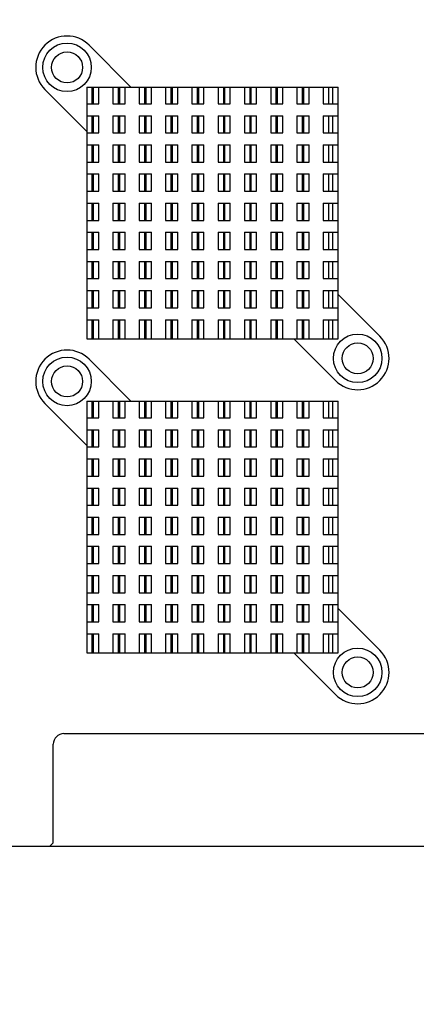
# Model space of a CAD drawing. Header units: inches. Extents: x 0.2 to 16.8, y 0.1 to 10.8.
# Tile 13 of 15: x 11 to 12.8, y 3.9 to 8.3. Entities that reach past the tile are written whole.
import ezdxf

# ---------------------------------------------------------------- set-up
doc = ezdxf.new("R2010")
doc.units = ezdxf.units.IN
doc.header["$LTSCALE"] = 0.935
doc.header["$MEASUREMENT"] = 0
doc.layers.get('0').update_dxf_attribs({"linetype": 'CONTINUOUS'})
doc.layers.add('DIMENSIONS', color=7, linetype='CONTINUOUS')
doc.styles.get("Standard").update_dxf_attribs({"font": 'txt', "width": 0.8})
doc.dimstyles.new('DIMSTYLE_1', dxfattribs={"dimtxt": 0.125, "dimasz": 0.18, "dimexe": 0.18, "dimexo": 0.0625, "dimgap": 0.09, "dimtad": 0, "dimtih": 1, "dimtoh": 1, "dimdec": 3, "dimzin": 4, "dimdsep": 46, "dimtxsty": 'STANDARD', "dimblk": '_FILLED', "dimblk1": '_FILLED', "dimblk2": '_FILLED', "dimcen": 0.09, "dimadec": 0, "dimazin": 0, "dimtp": 0.01, "dimtm": 0.01, "dimtfac": 1, "dimtdec": 3, "dimtofl": 0, "dimtmove": 0, "dimatfit": 3, "dimldrblk": '_FILLED', "dimfxl": 1, "dimtolj": 1, "dimtzin": 4, "dimarcsym": 0})

# ---------------------------------------------------------------- blocks, each defined once
blk = doc.blocks.new('_FILLED')
at = {"color": 0, "linetype": 'BYBLOCK'}
blk.add_solid([(0, 0), (-1, 0.174), (-1, -0.174)], dxfattribs=at)
blk = doc.blocks.new('*D3')
at = {"layer": 'DIMENSIONS', "color": 2, "linetype": 'CONTINUOUS'}
for p, q in [((7.9801, 6.3892), (7.9801, 2.3655)), ((14.9351, 4.9489), (14.9351, 2.3655)), ((7.9801, 2.4905), (10.6539, 2.4905)), ((14.9351, 2.4905), (12.2039, 2.4905))]:
    blk.add_line(p, q, dxfattribs=at)
at = {"layer": 'DIMENSIONS', "color": 2, "linetype": 'CONTINUOUS', "xscale": 0.18, "yscale": 0.18, "zscale": 0.18, "rotation": 180}
blk.add_blockref('_FILLED', (7.9801, 2.4905), dxfattribs=at)
at = {"layer": 'DIMENSIONS', "color": 2, "linetype": 'CONTINUOUS', "xscale": 0.18, "yscale": 0.18, "zscale": 0.18}
blk.add_blockref('_FILLED', (14.9351, 2.4905), dxfattribs=at)
at = {"layer": 'DIMENSIONS', "color": 2, "linetype": 'CONTINUOUS', "width": 0.8}
for s, p in [('6.955', (10.7164, 2.428)), ('[', (11.3414, 2.428)), ('176.66', (11.4414, 2.428)), (']', (12.0414, 2.428))]:
    blk.add_text(s, height=0.125, dxfattribs=at).set_placement(p)
blk = doc.blocks.new('*D5')
at = {"layer": 'DIMENSIONS', "color": 2, "linetype": 'CONTINUOUS'}
for p, q in [((14.8251, 9.0038), (16.0728, 9.0038)), ((15.9478, 9.0038), (15.9478, 6.9734)), ((15.9478, 4.6278), (15.9478, 6.7234)), ((10.8124, 4.6278), (16.0728, 4.6278))]:
    blk.add_line(p, q, dxfattribs=at)
at = {"layer": 'DIMENSIONS', "color": 2, "linetype": 'CONTINUOUS', "xscale": 0.18, "yscale": 0.18, "zscale": 0.18}
for p, rotation in [((15.9478, 9.0038), 90), ((15.9478, 4.6278), 270)]:
    blk.add_blockref('_FILLED', p, dxfattribs=dict(at, rotation=rotation))
at = {"layer": 'DIMENSIONS', "color": 2, "linetype": 'CONTINUOUS', "width": 0.8}
for s, p in [('4.376', (15.2353, 6.7859)), ('[', (15.8603, 6.7859)), ('111.15', (15.9603, 6.7859)), (']', (16.5603, 6.7859))]:
    blk.add_text(s, height=0.125, dxfattribs=at).set_placement(p)

msp = doc.modelspace()

# ---------------------------------------------------------------- linework, layer by layer
at = {"color": 7, "linetype": 'CONTINUOUS'}
for p, q in [((11.3272, 8.1989), (11.5136, 8.0124)), ((11.316, 7.8148), (11.1295, 8.0012)), ((11.316, 8.0124), (11.316, 6.8904)), ((11.316, 8.0124), (12.438, 8.0124)), ((11.3396, 8.0124), (11.3396, 7.9376)), ((11.3467, 7.9376), (11.3467, 8.0124)), ((11.3703, 7.9376), (11.3703, 8.0124)), ((11.4333, 8.0124), (11.4333, 7.9376)), ((11.4569, 8.0124), (11.4569, 7.9376)), ((11.464, 7.9376), (11.464, 8.0124)), ((11.4876, 7.9376), (11.4876, 8.0124)), ((11.5506, 8.0124), (11.5506, 7.9376)), ((11.5742, 8.0124), (11.5742, 7.9376)), ((11.5813, 7.9376), (11.5813, 8.0124)), ((11.6049, 7.9376), (11.6049, 8.0124)), ((11.6679, 8.0124), (11.6679, 7.9376)), ((11.6916, 8.0124), (11.6916, 7.9376)), ((11.6986, 7.9376), (11.6986, 8.0124)), ((11.7223, 7.9376), (11.7223, 8.0124)), ((11.7853, 8.0124), (11.7853, 7.9376)), ((11.8089, 8.0124), (11.8089, 7.9376)), ((11.816, 7.9376), (11.816, 8.0124)), ((11.8396, 7.9376), (11.8396, 8.0124)), ((11.9026, 8.0124), (11.9026, 7.9376)), ((11.9262, 8.0124), (11.9262, 7.9376)), ((11.9333, 7.9376), (11.9333, 8.0124)), ((11.9569, 7.9376), (11.9569, 8.0124)), ((12.0199, 8.0124), (12.0199, 7.9376)), ((12.0435, 8.0124), (12.0435, 7.9376)), ((12.0506, 7.9376), (12.0506, 8.0124)), ((12.0742, 7.9376), (12.0742, 8.0124)), ((12.1372, 8.0124), (12.1372, 7.9376)), ((12.1608, 8.0124), (12.1608, 7.9376)), ((12.1679, 7.9376), (12.1679, 8.0124)), ((12.1916, 7.9376), (12.1916, 8.0124)), ((12.2545, 8.0124), (12.2545, 7.9376)), ((12.2782, 8.0124), (12.2782, 7.9376)), ((12.2853, 7.9376), (12.2853, 8.0124)), ((12.3089, 7.9376), (12.3089, 8.0124)), ((12.3719, 8.0124), (12.3719, 7.9376)), ((12.3955, 8.0124), (12.3955, 7.9376)), ((12.4144, 7.9376), (12.4144, 8.0124)), ((12.438, 6.8904), (12.438, 8.0124)), ((11.316, 7.9376), (11.3703, 7.9376)), ((11.4333, 7.9376), (11.4876, 7.9376)), ((11.5506, 7.9376), (11.6049, 7.9376)), ((11.6679, 7.9376), (11.7223, 7.9376)), ((11.7853, 7.9376), (11.8396, 7.9376)), ((11.9026, 7.9376), (11.9569, 7.9376)), ((12.0199, 7.9376), (12.0742, 7.9376)), ((12.1372, 7.9376), (12.1916, 7.9376)), ((12.2545, 7.9376), (12.3089, 7.9376)), ((12.3719, 7.9376), (12.438, 7.9376)), ((11.316, 7.8845), (11.3703, 7.8845)), ((11.3396, 7.8845), (11.3396, 7.8077)), ((11.3467, 7.8077), (11.3467, 7.8845)), ((11.3703, 7.8077), (11.3703, 7.8845)), ((11.4333, 7.8845), (11.4333, 7.8077)), ((11.4333, 7.8845), (11.4876, 7.8845)), ((11.4569, 7.8845), (11.4569, 7.8077)), ((11.464, 7.8077), (11.464, 7.8845)), ((11.4876, 7.8077), (11.4876, 7.8845)), ((11.5506, 7.8845), (11.5506, 7.8077)), ((11.5506, 7.8845), (11.6049, 7.8845)), ((11.5742, 7.8845), (11.5742, 7.8077)), ((11.5813, 7.8077), (11.5813, 7.8845)), ((11.6049, 7.8077), (11.6049, 7.8845)), ((11.6679, 7.8845), (11.6679, 7.8077)), ((11.6679, 7.8845), (11.7223, 7.8845)), ((11.6916, 7.8845), (11.6916, 7.8077)), ((11.6986, 7.8077), (11.6986, 7.8845)), ((11.7223, 7.8077), (11.7223, 7.8845)), ((11.7853, 7.8845), (11.7853, 7.8077)), ((11.7853, 7.8845), (11.8396, 7.8845)), ((11.8089, 7.8845), (11.8089, 7.8077)), ((11.816, 7.8077), (11.816, 7.8845)), ((11.8396, 7.8077), (11.8396, 7.8845)), ((11.9026, 7.8845), (11.9026, 7.8077)), ((11.9026, 7.8845), (11.9569, 7.8845)), ((11.9262, 7.8845), (11.9262, 7.8077)), ((11.9333, 7.8077), (11.9333, 7.8845)), ((11.9569, 7.8077), (11.9569, 7.8845)), ((12.0199, 7.8845), (12.0199, 7.8077)), ((12.0199, 7.8845), (12.0742, 7.8845)), ((12.0435, 7.8845), (12.0435, 7.8077)), ((12.0506, 7.8077), (12.0506, 7.8845)), ((12.0742, 7.8077), (12.0742, 7.8845)), ((12.1372, 7.8845), (12.1372, 7.8077)), ((12.1372, 7.8845), (12.1916, 7.8845)), ((12.1608, 7.8845), (12.1608, 7.8077)), ((12.1679, 7.8077), (12.1679, 7.8845)), ((12.1916, 7.8077), (12.1916, 7.8845)), ((12.2545, 7.8845), (12.2545, 7.8077)), ((12.2545, 7.8845), (12.3089, 7.8845)), ((12.2782, 7.8845), (12.2782, 7.8077)), ((12.2853, 7.8077), (12.2853, 7.8845)), ((12.3089, 7.8077), (12.3089, 7.8845)), ((12.3719, 7.8845), (12.3719, 7.8077)), ((12.3719, 7.8845), (12.438, 7.8845)), ((12.3955, 7.8845), (12.3955, 7.8077)), ((12.4144, 7.8077), (12.4144, 7.8845)), ((11.316, 7.8077), (11.3703, 7.8077)), ((11.4333, 7.8077), (11.4876, 7.8077)), ((11.5506, 7.8077), (11.6049, 7.8077)), ((11.6679, 7.8077), (11.7223, 7.8077)), ((11.7853, 7.8077), (11.8396, 7.8077)), ((11.9026, 7.8077), (11.9569, 7.8077)), ((12.0199, 7.8077), (12.0742, 7.8077)), ((12.1372, 7.8077), (12.1916, 7.8077)), ((12.2545, 7.8077), (12.3089, 7.8077)), ((12.3719, 7.8077), (12.438, 7.8077)), ((11.316, 7.7546), (11.3703, 7.7546)), ((11.3396, 7.7546), (11.3396, 7.6778)), ((11.3467, 7.6778), (11.3467, 7.7546)), ((11.3703, 7.6778), (11.3703, 7.7546)), ((11.4333, 7.7546), (11.4333, 7.6778)), ((11.4333, 7.7546), (11.4876, 7.7546)), ((11.4569, 7.7546), (11.4569, 7.6778)), ((11.464, 7.6778), (11.464, 7.7546)), ((11.4876, 7.6778), (11.4876, 7.7546)), ((11.5506, 7.7546), (11.5506, 7.6778)), ((11.5506, 7.7546), (11.6049, 7.7546)), ((11.5742, 7.7546), (11.5742, 7.6778)), ((11.5813, 7.6778), (11.5813, 7.7546)), ((11.6049, 7.6778), (11.6049, 7.7546)), ((11.6679, 7.7546), (11.6679, 7.6778)), ((11.6679, 7.7546), (11.7223, 7.7546)), ((11.6916, 7.7546), (11.6916, 7.6778)), ((11.6986, 7.6778), (11.6986, 7.7546)), ((11.7223, 7.6778), (11.7223, 7.7546)), ((11.7853, 7.7546), (11.7853, 7.6778)), ((11.7853, 7.7546), (11.8396, 7.7546)), ((11.8089, 7.7546), (11.8089, 7.6778)), ((11.816, 7.6778), (11.816, 7.7546)), ((11.8396, 7.6778), (11.8396, 7.7546)), ((11.9026, 7.7546), (11.9026, 7.6778)), ((11.9026, 7.7546), (11.9569, 7.7546)), ((11.9262, 7.7546), (11.9262, 7.6778)), ((11.9333, 7.6778), (11.9333, 7.7546)), ((11.9569, 7.6778), (11.9569, 7.7546)), ((12.0199, 7.7546), (12.0199, 7.6778)), ((12.0199, 7.7546), (12.0742, 7.7546)), ((12.0435, 7.7546), (12.0435, 7.6778)), ((12.0506, 7.6778), (12.0506, 7.7546)), ((12.0742, 7.6778), (12.0742, 7.7546)), ((12.1372, 7.7546), (12.1372, 7.6778)), ((12.1372, 7.7546), (12.1916, 7.7546)), ((12.1608, 7.7546), (12.1608, 7.6778)), ((12.1679, 7.6778), (12.1679, 7.7546)), ((12.1916, 7.6778), (12.1916, 7.7546)), ((12.2545, 7.7546), (12.2545, 7.6778)), ((12.2545, 7.7546), (12.3089, 7.7546)), ((12.2782, 7.7546), (12.2782, 7.6778)), ((12.2853, 7.6778), (12.2853, 7.7546)), ((12.3089, 7.6778), (12.3089, 7.7546)), ((12.3719, 7.7546), (12.3719, 7.6778)), ((12.3719, 7.7546), (12.438, 7.7546)), ((12.3955, 7.7546), (12.3955, 7.6778)), ((12.4144, 7.6778), (12.4144, 7.7546)), ((11.316, 7.6778), (11.3703, 7.6778)), ((11.4333, 7.6778), (11.4876, 7.6778)), ((11.5506, 7.6778), (11.6049, 7.6778)), ((11.6679, 7.6778), (11.7223, 7.6778)), ((11.7853, 7.6778), (11.8396, 7.6778)), ((11.9026, 7.6778), (11.9569, 7.6778)), ((12.0199, 7.6778), (12.0742, 7.6778)), ((12.1372, 7.6778), (12.1916, 7.6778)), ((12.2545, 7.6778), (12.3089, 7.6778)), ((12.3719, 7.6778), (12.438, 7.6778)), ((11.316, 7.6247), (11.3703, 7.6247)), ((11.3396, 7.6247), (11.3396, 7.5479)), ((11.3467, 7.5479), (11.3467, 7.6247)), ((11.3703, 7.5479), (11.3703, 7.6247)), ((11.4333, 7.6247), (11.4333, 7.5479)), ((11.4333, 7.6247), (11.4876, 7.6247)), ((11.4569, 7.6247), (11.4569, 7.5479)), ((11.464, 7.5479), (11.464, 7.6247)), ((11.4876, 7.5479), (11.4876, 7.6247)), ((11.5506, 7.6247), (11.5506, 7.5479)), ((11.5506, 7.6247), (11.6049, 7.6247)), ((11.5742, 7.6247), (11.5742, 7.5479)), ((11.5813, 7.5479), (11.5813, 7.6247)), ((11.6049, 7.5479), (11.6049, 7.6247)), ((11.6679, 7.6247), (11.6679, 7.5479)), ((11.6679, 7.6247), (11.7223, 7.6247)), ((11.6916, 7.6247), (11.6916, 7.5479)), ((11.6986, 7.5479), (11.6986, 7.6247)), ((11.7223, 7.5479), (11.7223, 7.6247)), ((11.7853, 7.6247), (11.7853, 7.5479)), ((11.7853, 7.6247), (11.8396, 7.6247)), ((11.8089, 7.6247), (11.8089, 7.5479)), ((11.816, 7.5479), (11.816, 7.6247)), ((11.8396, 7.5479), (11.8396, 7.6247)), ((11.9026, 7.6247), (11.9026, 7.5479)), ((11.9026, 7.6247), (11.9569, 7.6247)), ((11.9262, 7.6247), (11.9262, 7.5479)), ((11.9333, 7.5479), (11.9333, 7.6247)), ((11.9569, 7.5479), (11.9569, 7.6247)), ((12.0199, 7.6247), (12.0199, 7.5479)), ((12.0199, 7.6247), (12.0742, 7.6247)), ((12.0435, 7.6247), (12.0435, 7.5479)), ((12.0506, 7.5479), (12.0506, 7.6247)), ((12.0742, 7.5479), (12.0742, 7.6247)), ((12.1372, 7.6247), (12.1372, 7.5479)), ((12.1372, 7.6247), (12.1916, 7.6247)), ((12.1608, 7.6247), (12.1608, 7.5479)), ((12.1679, 7.5479), (12.1679, 7.6247)), ((12.1916, 7.5479), (12.1916, 7.6247)), ((12.2545, 7.6247), (12.2545, 7.5479)), ((12.2545, 7.6247), (12.3089, 7.6247)), ((12.2782, 7.6247), (12.2782, 7.5479)), ((12.2853, 7.5479), (12.2853, 7.6247)), ((12.3089, 7.5479), (12.3089, 7.6247)), ((12.3719, 7.6247), (12.3719, 7.5479)), ((12.3719, 7.6247), (12.438, 7.6247)), ((12.3955, 7.6247), (12.3955, 7.5479)), ((12.4144, 7.5479), (12.4144, 7.6247)), ((11.316, 7.5479), (11.3703, 7.5479)), ((11.4333, 7.5479), (11.4876, 7.5479)), ((11.5506, 7.5479), (11.6049, 7.5479)), ((11.6679, 7.5479), (11.7223, 7.5479)), ((11.7853, 7.5479), (11.8396, 7.5479)), ((11.9026, 7.5479), (11.9569, 7.5479)), ((12.0199, 7.5479), (12.0742, 7.5479)), ((12.1372, 7.5479), (12.1916, 7.5479)), ((12.2545, 7.5479), (12.3089, 7.5479)), ((12.3719, 7.5479), (12.438, 7.5479)), ((11.316, 7.4947), (11.3703, 7.4947)), ((11.3396, 7.4947), (11.3396, 7.418)), ((11.3467, 7.418), (11.3467, 7.4947)), ((11.3703, 7.418), (11.3703, 7.4947)), ((11.4333, 7.4947), (11.4333, 7.418)), ((11.4333, 7.4947), (11.4876, 7.4947)), ((11.4569, 7.4947), (11.4569, 7.418)), ((11.464, 7.418), (11.464, 7.4947)), ((11.4876, 7.418), (11.4876, 7.4947)), ((11.5506, 7.4947), (11.5506, 7.418)), ((11.5506, 7.4947), (11.6049, 7.4947)), ((11.5742, 7.4947), (11.5742, 7.418)), ((11.5813, 7.418), (11.5813, 7.4947)), ((11.6049, 7.418), (11.6049, 7.4947)), ((11.6679, 7.4947), (11.6679, 7.418)), ((11.6679, 7.4947), (11.7223, 7.4947)), ((11.6916, 7.4947), (11.6916, 7.418)), ((11.6986, 7.418), (11.6986, 7.4947)), ((11.7223, 7.418), (11.7223, 7.4947)), ((11.7853, 7.4947), (11.7853, 7.418)), ((11.7853, 7.4947), (11.8396, 7.4947)), ((11.8089, 7.4947), (11.8089, 7.418)), ((11.816, 7.418), (11.816, 7.4947)), ((11.8396, 7.418), (11.8396, 7.4947)), ((11.9026, 7.4947), (11.9026, 7.418)), ((11.9026, 7.4947), (11.9569, 7.4947)), ((11.9262, 7.4947), (11.9262, 7.418)), ((11.9333, 7.418), (11.9333, 7.4947)), ((11.9569, 7.418), (11.9569, 7.4947)), ((12.0199, 7.4947), (12.0199, 7.418)), ((12.0199, 7.4947), (12.0742, 7.4947)), ((12.0435, 7.4947), (12.0435, 7.418)), ((12.0506, 7.418), (12.0506, 7.4947)), ((12.0742, 7.418), (12.0742, 7.4947)), ((12.1372, 7.4947), (12.1372, 7.418)), ((12.1372, 7.4947), (12.1916, 7.4947)), ((12.1608, 7.4947), (12.1608, 7.418)), ((12.1679, 7.418), (12.1679, 7.4947)), ((12.1916, 7.418), (12.1916, 7.4947)), ((12.2545, 7.4947), (12.2545, 7.418)), ((12.2545, 7.4947), (12.3089, 7.4947)), ((12.2782, 7.4947), (12.2782, 7.418)), ((12.2853, 7.418), (12.2853, 7.4947)), ((12.3089, 7.418), (12.3089, 7.4947)), ((12.3719, 7.4947), (12.3719, 7.418)), ((12.3719, 7.4947), (12.438, 7.4947)), ((12.3955, 7.4947), (12.3955, 7.418)), ((12.4144, 7.418), (12.4144, 7.4947)), ((11.316, 7.418), (11.3703, 7.418)), ((11.4333, 7.418), (11.4876, 7.418)), ((11.5506, 7.418), (11.6049, 7.418)), ((11.6679, 7.418), (11.7223, 7.418)), ((11.7853, 7.418), (11.8396, 7.418)), ((11.9026, 7.418), (11.9569, 7.418)), ((12.0199, 7.418), (12.0742, 7.418)), ((12.1372, 7.418), (12.1916, 7.418)), ((12.2545, 7.418), (12.3089, 7.418)), ((12.3719, 7.418), (12.438, 7.418)), ((11.316, 7.3648), (11.3703, 7.3648)), ((11.3396, 7.3648), (11.3396, 7.288)), ((11.3467, 7.288), (11.3467, 7.3648)), ((11.3703, 7.288), (11.3703, 7.3648)), ((11.4333, 7.3648), (11.4333, 7.288)), ((11.4333, 7.3648), (11.4876, 7.3648)), ((11.4569, 7.3648), (11.4569, 7.288)), ((11.464, 7.288), (11.464, 7.3648)), ((11.4876, 7.288), (11.4876, 7.3648)), ((11.5506, 7.3648), (11.5506, 7.288)), ((11.5506, 7.3648), (11.6049, 7.3648)), ((11.5742, 7.3648), (11.5742, 7.288)), ((11.5813, 7.288), (11.5813, 7.3648)), ((11.6049, 7.288), (11.6049, 7.3648)), ((11.6679, 7.3648), (11.6679, 7.288)), ((11.6679, 7.3648), (11.7223, 7.3648)), ((11.6916, 7.3648), (11.6916, 7.288)), ((11.6986, 7.288), (11.6986, 7.3648)), ((11.7223, 7.288), (11.7223, 7.3648)), ((11.7853, 7.3648), (11.7853, 7.288)), ((11.7853, 7.3648), (11.8396, 7.3648)), ((11.8089, 7.3648), (11.8089, 7.288)), ((11.816, 7.288), (11.816, 7.3648)), ((11.8396, 7.288), (11.8396, 7.3648)), ((11.9026, 7.3648), (11.9026, 7.288)), ((11.9026, 7.3648), (11.9569, 7.3648)), ((11.9262, 7.3648), (11.9262, 7.288)), ((11.9333, 7.288), (11.9333, 7.3648)), ((11.9569, 7.288), (11.9569, 7.3648)), ((12.0199, 7.3648), (12.0199, 7.288)), ((12.0199, 7.3648), (12.0742, 7.3648)), ((12.0435, 7.3648), (12.0435, 7.288)), ((12.0506, 7.288), (12.0506, 7.3648)), ((12.0742, 7.288), (12.0742, 7.3648)), ((12.1372, 7.3648), (12.1372, 7.288)), ((12.1372, 7.3648), (12.1916, 7.3648)), ((12.1608, 7.3648), (12.1608, 7.288)), ((12.1679, 7.288), (12.1679, 7.3648)), ((12.1916, 7.288), (12.1916, 7.3648)), ((12.2545, 7.3648), (12.3089, 7.3648)), ((12.2545, 7.3648), (12.2545, 7.288)), ((12.2782, 7.3648), (12.2782, 7.288)), ((12.2853, 7.288), (12.2853, 7.3648)), ((12.3089, 7.288), (12.3089, 7.3648)), ((12.3719, 7.3648), (12.438, 7.3648)), ((12.3719, 7.3648), (12.3719, 7.288)), ((12.3955, 7.3648), (12.3955, 7.288)), ((12.4144, 7.288), (12.4144, 7.3648)), ((11.316, 7.288), (11.3703, 7.288)), ((11.4333, 7.288), (11.4876, 7.288)), ((11.5506, 7.288), (11.6049, 7.288)), ((11.6679, 7.288), (11.7223, 7.288)), ((11.7853, 7.288), (11.8396, 7.288)), ((11.9026, 7.288), (11.9569, 7.288)), ((12.0199, 7.288), (12.0742, 7.288)), ((12.1372, 7.288), (12.1916, 7.288)), ((12.2545, 7.288), (12.3089, 7.288)), ((12.3719, 7.288), (12.438, 7.288)), ((11.316, 7.2349), (11.3703, 7.2349)), ((11.3396, 7.2349), (11.3396, 7.1581)), ((11.3467, 7.1581), (11.3467, 7.2349)), ((11.3703, 7.1581), (11.3703, 7.2349)), ((11.4333, 7.2349), (11.4333, 7.1581)), ((11.4333, 7.2349), (11.4876, 7.2349)), ((11.4569, 7.2349), (11.4569, 7.1581)), ((11.464, 7.1581), (11.464, 7.2349)), ((11.4876, 7.1581), (11.4876, 7.2349)), ((11.5506, 7.2349), (11.5506, 7.1581)), ((11.5506, 7.2349), (11.6049, 7.2349)), ((11.5742, 7.2349), (11.5742, 7.1581)), ((11.5813, 7.1581), (11.5813, 7.2349)), ((11.6049, 7.1581), (11.6049, 7.2349)), ((11.6679, 7.2349), (11.6679, 7.1581)), ((11.6679, 7.2349), (11.7223, 7.2349)), ((11.6916, 7.2349), (11.6916, 7.1581)), ((11.6986, 7.1581), (11.6986, 7.2349)), ((11.7223, 7.1581), (11.7223, 7.2349)), ((11.7853, 7.2349), (11.7853, 7.1581)), ((11.7853, 7.2349), (11.8396, 7.2349)), ((11.8089, 7.2349), (11.8089, 7.1581)), ((11.816, 7.1581), (11.816, 7.2349)), ((11.8396, 7.1581), (11.8396, 7.2349)), ((11.9026, 7.2349), (11.9026, 7.1581)), ((11.9026, 7.2349), (11.9569, 7.2349)), ((11.9262, 7.2349), (11.9262, 7.1581)), ((11.9333, 7.1581), (11.9333, 7.2349)), ((11.9569, 7.1581), (11.9569, 7.2349)), ((12.0199, 7.2349), (12.0199, 7.1581)), ((12.0199, 7.2349), (12.0742, 7.2349)), ((12.0435, 7.2349), (12.0435, 7.1581)), ((12.0506, 7.1581), (12.0506, 7.2349)), ((12.0742, 7.1581), (12.0742, 7.2349)), ((12.1372, 7.2349), (12.1372, 7.1581)), ((12.1372, 7.2349), (12.1916, 7.2349)), ((12.1608, 7.2349), (12.1608, 7.1581)), ((12.1679, 7.1581), (12.1679, 7.2349)), ((12.1916, 7.1581), (12.1916, 7.2349)), ((12.2545, 7.2349), (12.3089, 7.2349)), ((12.2545, 7.2349), (12.2545, 7.1581)), ((12.2782, 7.2349), (12.2782, 7.1581)), ((12.2853, 7.1581), (12.2853, 7.2349)), ((12.3089, 7.1581), (12.3089, 7.2349)), ((12.3719, 7.2349), (12.438, 7.2349)), ((12.3719, 7.2349), (12.3719, 7.1581)), ((12.3955, 7.2349), (12.3955, 7.1581)), ((12.4144, 7.1581), (12.4144, 7.2349)), ((11.316, 7.1581), (11.3703, 7.1581)), ((11.4333, 7.1581), (11.4876, 7.1581)), ((11.5506, 7.1581), (11.6049, 7.1581)), ((11.6679, 7.1581), (11.7223, 7.1581)), ((11.7853, 7.1581), (11.8396, 7.1581)), ((11.9026, 7.1581), (11.9569, 7.1581)), ((12.0199, 7.1581), (12.0742, 7.1581)), ((12.1372, 7.1581), (12.1916, 7.1581)), ((12.2545, 7.1581), (12.3089, 7.1581)), ((12.3719, 7.1581), (12.438, 7.1581)), ((11.316, 7.105), (11.3703, 7.105)), ((11.3396, 7.105), (11.3396, 7.0282)), ((11.3467, 7.0282), (11.3467, 7.105)), ((11.3703, 7.0282), (11.3703, 7.105)), ((11.4333, 7.105), (11.4333, 7.0282)), ((11.4333, 7.105), (11.4876, 7.105)), ((11.4569, 7.105), (11.4569, 7.0282)), ((11.464, 7.0282), (11.464, 7.105)), ((11.4876, 7.0282), (11.4876, 7.105)), ((11.5506, 7.105), (11.5506, 7.0282)), ((11.5506, 7.105), (11.6049, 7.105)), ((11.5742, 7.105), (11.5742, 7.0282)), ((11.5813, 7.0282), (11.5813, 7.105)), ((11.6049, 7.0282), (11.6049, 7.105)), ((11.6679, 7.105), (11.6679, 7.0282)), ((11.6679, 7.105), (11.7223, 7.105)), ((11.6916, 7.105), (11.6916, 7.0282)), ((11.6986, 7.0282), (11.6986, 7.105)), ((11.7223, 7.0282), (11.7223, 7.105)), ((11.7853, 7.105), (11.7853, 7.0282)), ((11.7853, 7.105), (11.8396, 7.105)), ((11.8089, 7.105), (11.8089, 7.0282)), ((11.816, 7.0282), (11.816, 7.105)), ((11.8396, 7.0282), (11.8396, 7.105)), ((11.9026, 7.105), (11.9569, 7.105)), ((11.9026, 7.105), (11.9026, 7.0282)), ((11.9262, 7.105), (11.9262, 7.0282)), ((11.9333, 7.0282), (11.9333, 7.105)), ((11.9569, 7.0282), (11.9569, 7.105)), ((12.0199, 7.105), (12.0742, 7.105)), ((12.0199, 7.105), (12.0199, 7.0282)), ((12.0435, 7.105), (12.0435, 7.0282)), ((12.0506, 7.0282), (12.0506, 7.105)), ((12.0742, 7.0282), (12.0742, 7.105)), ((12.1372, 7.105), (12.1916, 7.105)), ((12.1372, 7.105), (12.1372, 7.0282)), ((12.1608, 7.105), (12.1608, 7.0282)), ((12.1679, 7.0282), (12.1679, 7.105)), ((12.1916, 7.0282), (12.1916, 7.105)), ((12.2545, 7.105), (12.3089, 7.105)), ((12.2545, 7.105), (12.2545, 7.0282)), ((12.2782, 7.105), (12.2782, 7.0282)), ((12.2853, 7.0282), (12.2853, 7.105)), ((12.3089, 7.0282), (12.3089, 7.105)), ((12.3719, 7.105), (12.438, 7.105)), ((12.3719, 7.105), (12.3719, 7.0282)), ((12.3955, 7.105), (12.3955, 7.0282)), ((12.4144, 7.0282), (12.4144, 7.105)), ((12.438, 7.0881), (12.6244, 6.9016)), ((11.316, 7.0282), (11.3703, 7.0282)), ((11.4333, 7.0282), (11.4876, 7.0282)), ((11.5506, 7.0282), (11.6049, 7.0282)), ((11.6679, 7.0282), (11.7223, 7.0282)), ((11.7853, 7.0282), (11.8396, 7.0282)), ((11.9026, 7.0282), (11.9569, 7.0282)), ((12.0199, 7.0282), (12.0742, 7.0282)), ((12.1372, 7.0282), (12.1916, 7.0282)), ((12.2545, 7.0282), (12.3089, 7.0282)), ((12.3719, 7.0282), (12.438, 7.0282)), ((11.316, 6.975), (11.3703, 6.975)), ((11.3396, 6.975), (11.3396, 6.8904)), ((11.3467, 6.8904), (11.3467, 6.975)), ((11.3703, 6.8904), (11.3703, 6.975)), ((11.4333, 6.975), (11.4333, 6.8904)), ((11.4333, 6.975), (11.4876, 6.975)), ((11.4569, 6.975), (11.4569, 6.8904)), ((11.464, 6.8904), (11.464, 6.975)), ((11.4876, 6.8904), (11.4876, 6.975)), ((11.5506, 6.975), (11.5506, 6.8904)), ((11.5506, 6.975), (11.6049, 6.975)), ((11.5742, 6.975), (11.5742, 6.8904)), ((11.5813, 6.8904), (11.5813, 6.975)), ((11.6049, 6.8904), (11.6049, 6.975)), ((11.6679, 6.975), (11.6679, 6.8904)), ((11.6679, 6.975), (11.7223, 6.975)), ((11.6916, 6.975), (11.6916, 6.8904)), ((11.6986, 6.8904), (11.6986, 6.975)), ((11.7223, 6.8904), (11.7223, 6.975)), ((11.7853, 6.975), (11.7853, 6.8904)), ((11.7853, 6.975), (11.8396, 6.975)), ((11.8089, 6.975), (11.8089, 6.8904)), ((11.816, 6.8904), (11.816, 6.975)), ((11.8396, 6.8904), (11.8396, 6.975)), ((11.9026, 6.975), (11.9569, 6.975)), ((11.9026, 6.975), (11.9026, 6.8904)), ((11.9262, 6.975), (11.9262, 6.8904)), ((11.9333, 6.8904), (11.9333, 6.975)), ((11.9569, 6.8904), (11.9569, 6.975)), ((12.0199, 6.975), (12.0742, 6.975)), ((12.0199, 6.975), (12.0199, 6.8904)), ((12.0435, 6.975), (12.0435, 6.8904)), ((12.0506, 6.8904), (12.0506, 6.975)), ((12.0742, 6.8904), (12.0742, 6.975)), ((12.1372, 6.975), (12.1916, 6.975)), ((12.1372, 6.975), (12.1372, 6.8904)), ((12.1608, 6.975), (12.1608, 6.8904)), ((12.1679, 6.8904), (12.1679, 6.975)), ((12.1916, 6.8904), (12.1916, 6.975)), ((12.2545, 6.975), (12.3089, 6.975)), ((12.2545, 6.975), (12.2545, 6.8904)), ((12.2782, 6.975), (12.2782, 6.8904)), ((12.2853, 6.8904), (12.2853, 6.975)), ((12.3089, 6.8904), (12.3089, 6.975)), ((12.3719, 6.975), (12.438, 6.975)), ((12.3719, 6.975), (12.3719, 6.8904)), ((12.3955, 6.975), (12.3955, 6.8904)), ((12.4144, 6.8904), (12.4144, 6.975)), ((11.316, 6.8904), (12.438, 6.8904)), ((12.4268, 6.704), (12.2404, 6.8904)), ((11.3272, 6.7989), (11.5136, 6.6124)), ((11.316, 6.4148), (11.1295, 6.6012)), ((11.316, 6.6124), (11.316, 5.4904)), ((11.316, 6.6124), (12.438, 6.6124)), ((11.3396, 6.6124), (11.3396, 6.5376)), ((11.3467, 6.5376), (11.3467, 6.6124)), ((11.3703, 6.5376), (11.3703, 6.6124)), ((11.4333, 6.6124), (11.4333, 6.5376)), ((11.4569, 6.6124), (11.4569, 6.5376)), ((11.464, 6.5376), (11.464, 6.6124)), ((11.4876, 6.5376), (11.4876, 6.6124)), ((11.5506, 6.6124), (11.5506, 6.5376)), ((11.5742, 6.6124), (11.5742, 6.5376)), ((11.5813, 6.5376), (11.5813, 6.6124)), ((11.6049, 6.5376), (11.6049, 6.6124)), ((11.6679, 6.6124), (11.6679, 6.5376)), ((11.6916, 6.6124), (11.6916, 6.5376)), ((11.6986, 6.5376), (11.6986, 6.6124)), ((11.7223, 6.5376), (11.7223, 6.6124)), ((11.7853, 6.6124), (11.7853, 6.5376)), ((11.8089, 6.6124), (11.8089, 6.5376)), ((11.816, 6.5376), (11.816, 6.6124)), ((11.8396, 6.5376), (11.8396, 6.6124)), ((11.9026, 6.6124), (11.9026, 6.5376)), ((11.9262, 6.6124), (11.9262, 6.5376)), ((11.9333, 6.5376), (11.9333, 6.6124)), ((11.9569, 6.5376), (11.9569, 6.6124)), ((12.0199, 6.6124), (12.0199, 6.5376)), ((12.0435, 6.6124), (12.0435, 6.5376)), ((12.0506, 6.5376), (12.0506, 6.6124)), ((12.0742, 6.5376), (12.0742, 6.6124)), ((12.1372, 6.6124), (12.1372, 6.5376)), ((12.1608, 6.6124), (12.1608, 6.5376)), ((12.1679, 6.5376), (12.1679, 6.6124)), ((12.1916, 6.5376), (12.1916, 6.6124)), ((12.2545, 6.6124), (12.2545, 6.5376)), ((12.2782, 6.6124), (12.2782, 6.5376)), ((12.2853, 6.5376), (12.2853, 6.6124)), ((12.3089, 6.5376), (12.3089, 6.6124)), ((12.3719, 6.6124), (12.3719, 6.5376)), ((12.3955, 6.6124), (12.3955, 6.5376)), ((12.4144, 6.5376), (12.4144, 6.6124)), ((12.438, 5.4904), (12.438, 6.6124)), ((11.316, 6.5376), (11.3703, 6.5376)), ((11.4333, 6.5376), (11.4876, 6.5376)), ((11.5506, 6.5376), (11.6049, 6.5376)), ((11.6679, 6.5376), (11.7223, 6.5376)), ((11.7853, 6.5376), (11.8396, 6.5376)), ((11.9026, 6.5376), (11.9569, 6.5376)), ((12.0199, 6.5376), (12.0742, 6.5376)), ((12.1372, 6.5376), (12.1916, 6.5376)), ((12.2545, 6.5376), (12.3089, 6.5376)), ((12.3719, 6.5376), (12.438, 6.5376)), ((11.316, 6.4845), (11.3703, 6.4845)), ((11.3396, 6.4845), (11.3396, 6.4077)), ((11.3467, 6.4077), (11.3467, 6.4845)), ((11.3703, 6.4077), (11.3703, 6.4845)), ((11.4333, 6.4845), (11.4876, 6.4845)), ((11.4333, 6.4845), (11.4333, 6.4077)), ((11.4569, 6.4845), (11.4569, 6.4077)), ((11.464, 6.4077), (11.464, 6.4845)), ((11.4876, 6.4077), (11.4876, 6.4845)), ((11.5506, 6.4845), (11.6049, 6.4845)), ((11.5506, 6.4845), (11.5506, 6.4077)), ((11.5742, 6.4845), (11.5742, 6.4077)), ((11.5813, 6.4077), (11.5813, 6.4845)), ((11.6049, 6.4077), (11.6049, 6.4845)), ((11.6679, 6.4845), (11.7223, 6.4845)), ((11.6679, 6.4845), (11.6679, 6.4077)), ((11.6916, 6.4845), (11.6916, 6.4077)), ((11.6986, 6.4077), (11.6986, 6.4845)), ((11.7223, 6.4077), (11.7223, 6.4845)), ((11.7853, 6.4845), (11.8396, 6.4845)), ((11.7853, 6.4845), (11.7853, 6.4077)), ((11.8089, 6.4845), (11.8089, 6.4077)), ((11.816, 6.4077), (11.816, 6.4845)), ((11.8396, 6.4077), (11.8396, 6.4845)), ((11.9026, 6.4845), (11.9569, 6.4845)), ((11.9026, 6.4845), (11.9026, 6.4077)), ((11.9262, 6.4845), (11.9262, 6.4077)), ((11.9333, 6.4077), (11.9333, 6.4845)), ((11.9569, 6.4077), (11.9569, 6.4845)), ((12.0199, 6.4845), (12.0742, 6.4845)), ((12.0199, 6.4845), (12.0199, 6.4077)), ((12.0435, 6.4845), (12.0435, 6.4077)), ((12.0506, 6.4077), (12.0506, 6.4845)), ((12.0742, 6.4077), (12.0742, 6.4845)), ((12.1372, 6.4845), (12.1916, 6.4845)), ((12.1372, 6.4845), (12.1372, 6.4077)), ((12.1608, 6.4845), (12.1608, 6.4077)), ((12.1679, 6.4077), (12.1679, 6.4845)), ((12.1916, 6.4077), (12.1916, 6.4845)), ((12.2545, 6.4845), (12.3089, 6.4845)), ((12.2545, 6.4845), (12.2545, 6.4077)), ((12.2782, 6.4845), (12.2782, 6.4077)), ((12.2853, 6.4077), (12.2853, 6.4845)), ((12.3089, 6.4077), (12.3089, 6.4845)), ((12.3719, 6.4845), (12.438, 6.4845)), ((12.3719, 6.4845), (12.3719, 6.4077)), ((12.3955, 6.4845), (12.3955, 6.4077)), ((12.4144, 6.4077), (12.4144, 6.4845)), ((11.316, 6.4077), (11.3703, 6.4077)), ((11.4333, 6.4077), (11.4876, 6.4077)), ((11.5506, 6.4077), (11.6049, 6.4077)), ((11.6679, 6.4077), (11.7223, 6.4077)), ((11.7853, 6.4077), (11.8396, 6.4077)), ((11.9026, 6.4077), (11.9569, 6.4077)), ((12.0199, 6.4077), (12.0742, 6.4077)), ((12.1372, 6.4077), (12.1916, 6.4077)), ((12.2545, 6.4077), (12.3089, 6.4077)), ((12.3719, 6.4077), (12.438, 6.4077)), ((11.316, 6.3546), (11.3703, 6.3546)), ((11.3396, 6.3546), (11.3396, 6.2778)), ((11.3467, 6.2778), (11.3467, 6.3546)), ((11.3703, 6.2778), (11.3703, 6.3546)), ((11.4333, 6.3546), (11.4876, 6.3546)), ((11.4333, 6.3546), (11.4333, 6.2778)), ((11.4569, 6.3546), (11.4569, 6.2778)), ((11.464, 6.2778), (11.464, 6.3546)), ((11.4876, 6.2778), (11.4876, 6.3546)), ((11.5506, 6.3546), (11.6049, 6.3546)), ((11.5506, 6.3546), (11.5506, 6.2778)), ((11.5742, 6.3546), (11.5742, 6.2778)), ((11.5813, 6.2778), (11.5813, 6.3546)), ((11.6049, 6.2778), (11.6049, 6.3546)), ((11.6679, 6.3546), (11.7223, 6.3546)), ((11.6679, 6.3546), (11.6679, 6.2778)), ((11.6916, 6.3546), (11.6916, 6.2778)), ((11.6986, 6.2778), (11.6986, 6.3546)), ((11.7223, 6.2778), (11.7223, 6.3546)), ((11.7853, 6.3546), (11.8396, 6.3546)), ((11.7853, 6.3546), (11.7853, 6.2778)), ((11.8089, 6.3546), (11.8089, 6.2778)), ((11.816, 6.2778), (11.816, 6.3546)), ((11.8396, 6.2778), (11.8396, 6.3546)), ((11.9026, 6.3546), (11.9569, 6.3546)), ((11.9026, 6.3546), (11.9026, 6.2778)), ((11.9262, 6.3546), (11.9262, 6.2778)), ((11.9333, 6.2778), (11.9333, 6.3546)), ((11.9569, 6.2778), (11.9569, 6.3546)), ((12.0199, 6.3546), (12.0742, 6.3546)), ((12.0199, 6.3546), (12.0199, 6.2778)), ((12.0435, 6.3546), (12.0435, 6.2778)), ((12.0506, 6.2778), (12.0506, 6.3546)), ((12.0742, 6.2778), (12.0742, 6.3546)), ((12.1372, 6.3546), (12.1916, 6.3546)), ((12.1372, 6.3546), (12.1372, 6.2778)), ((12.1608, 6.3546), (12.1608, 6.2778)), ((12.1679, 6.2778), (12.1679, 6.3546)), ((12.1916, 6.2778), (12.1916, 6.3546)), ((12.2545, 6.3546), (12.3089, 6.3546)), ((12.2545, 6.3546), (12.2545, 6.2778)), ((12.2782, 6.3546), (12.2782, 6.2778)), ((12.2853, 6.2778), (12.2853, 6.3546)), ((12.3089, 6.2778), (12.3089, 6.3546)), ((12.3719, 6.3546), (12.438, 6.3546)), ((12.3719, 6.3546), (12.3719, 6.2778)), ((12.3955, 6.3546), (12.3955, 6.2778)), ((12.4144, 6.2778), (12.4144, 6.3546)), ((11.316, 6.2778), (11.3703, 6.2778)), ((11.4333, 6.2778), (11.4876, 6.2778)), ((11.5506, 6.2778), (11.6049, 6.2778)), ((11.6679, 6.2778), (11.7223, 6.2778)), ((11.7853, 6.2778), (11.8396, 6.2778)), ((11.9026, 6.2778), (11.9569, 6.2778)), ((12.0199, 6.2778), (12.0742, 6.2778)), ((12.1372, 6.2778), (12.1916, 6.2778)), ((12.2545, 6.2778), (12.3089, 6.2778)), ((12.3719, 6.2778), (12.438, 6.2778)), ((11.316, 6.2247), (11.3703, 6.2247)), ((11.3396, 6.2247), (11.3396, 6.1479)), ((11.3467, 6.1479), (11.3467, 6.2247)), ((11.3703, 6.1479), (11.3703, 6.2247)), ((11.4333, 6.2247), (11.4876, 6.2247)), ((11.4333, 6.2247), (11.4333, 6.1479)), ((11.4569, 6.2247), (11.4569, 6.1479)), ((11.464, 6.1479), (11.464, 6.2247)), ((11.4876, 6.1479), (11.4876, 6.2247)), ((11.5506, 6.2247), (11.6049, 6.2247)), ((11.5506, 6.2247), (11.5506, 6.1479)), ((11.5742, 6.2247), (11.5742, 6.1479)), ((11.5813, 6.1479), (11.5813, 6.2247)), ((11.6049, 6.1479), (11.6049, 6.2247)), ((11.6679, 6.2247), (11.7223, 6.2247)), ((11.6679, 6.2247), (11.6679, 6.1479)), ((11.6916, 6.2247), (11.6916, 6.1479)), ((11.6986, 6.1479), (11.6986, 6.2247)), ((11.7223, 6.1479), (11.7223, 6.2247)), ((11.7853, 6.2247), (11.8396, 6.2247)), ((11.7853, 6.2247), (11.7853, 6.1479)), ((11.8089, 6.2247), (11.8089, 6.1479)), ((11.816, 6.1479), (11.816, 6.2247)), ((11.8396, 6.1479), (11.8396, 6.2247)), ((11.9026, 6.2247), (11.9569, 6.2247)), ((11.9026, 6.2247), (11.9026, 6.1479)), ((11.9262, 6.2247), (11.9262, 6.1479)), ((11.9333, 6.1479), (11.9333, 6.2247)), ((11.9569, 6.1479), (11.9569, 6.2247)), ((12.0199, 6.2247), (12.0742, 6.2247)), ((12.0199, 6.2247), (12.0199, 6.1479)), ((12.0435, 6.2247), (12.0435, 6.1479)), ((12.0506, 6.1479), (12.0506, 6.2247)), ((12.0742, 6.1479), (12.0742, 6.2247)), ((12.1372, 6.2247), (12.1916, 6.2247)), ((12.1372, 6.2247), (12.1372, 6.1479)), ((12.1608, 6.2247), (12.1608, 6.1479)), ((12.1679, 6.1479), (12.1679, 6.2247)), ((12.1916, 6.1479), (12.1916, 6.2247)), ((12.2545, 6.2247), (12.3089, 6.2247)), ((12.2545, 6.2247), (12.2545, 6.1479)), ((12.2782, 6.2247), (12.2782, 6.1479)), ((12.2853, 6.1479), (12.2853, 6.2247)), ((12.3089, 6.1479), (12.3089, 6.2247)), ((12.3719, 6.2247), (12.438, 6.2247)), ((12.3719, 6.2247), (12.3719, 6.1479)), ((12.3955, 6.2247), (12.3955, 6.1479)), ((12.4144, 6.1479), (12.4144, 6.2247)), ((11.316, 6.1479), (11.3703, 6.1479)), ((11.4333, 6.1479), (11.4876, 6.1479)), ((11.5506, 6.1479), (11.6049, 6.1479)), ((11.6679, 6.1479), (11.7223, 6.1479)), ((11.7853, 6.1479), (11.8396, 6.1479)), ((11.9026, 6.1479), (11.9569, 6.1479)), ((12.0199, 6.1479), (12.0742, 6.1479)), ((12.1372, 6.1479), (12.1916, 6.1479)), ((12.2545, 6.1479), (12.3089, 6.1479)), ((12.3719, 6.1479), (12.438, 6.1479)), ((11.316, 6.0947), (11.3703, 6.0947)), ((11.3396, 6.0947), (11.3396, 6.018)), ((11.3467, 6.018), (11.3467, 6.0947)), ((11.3703, 6.018), (11.3703, 6.0947)), ((11.4333, 6.0947), (11.4876, 6.0947)), ((11.4333, 6.0947), (11.4333, 6.018)), ((11.4569, 6.0947), (11.4569, 6.018)), ((11.464, 6.018), (11.464, 6.0947)), ((11.4876, 6.018), (11.4876, 6.0947)), ((11.5506, 6.0947), (11.6049, 6.0947)), ((11.5506, 6.0947), (11.5506, 6.018)), ((11.5742, 6.0947), (11.5742, 6.018)), ((11.5813, 6.018), (11.5813, 6.0947)), ((11.6049, 6.018), (11.6049, 6.0947)), ((11.6679, 6.0947), (11.7223, 6.0947)), ((11.6679, 6.0947), (11.6679, 6.018)), ((11.6916, 6.0947), (11.6916, 6.018)), ((11.6986, 6.018), (11.6986, 6.0947)), ((11.7223, 6.018), (11.7223, 6.0947)), ((11.7853, 6.0947), (11.8396, 6.0947)), ((11.7853, 6.0947), (11.7853, 6.018)), ((11.8089, 6.0947), (11.8089, 6.018)), ((11.816, 6.018), (11.816, 6.0947)), ((11.8396, 6.018), (11.8396, 6.0947)), ((11.9026, 6.0947), (11.9569, 6.0947)), ((11.9026, 6.0947), (11.9026, 6.018)), ((11.9262, 6.0947), (11.9262, 6.018)), ((11.9333, 6.018), (11.9333, 6.0947)), ((11.9569, 6.018), (11.9569, 6.0947)), ((12.0199, 6.0947), (12.0742, 6.0947)), ((12.0199, 6.0947), (12.0199, 6.018)), ((12.0435, 6.0947), (12.0435, 6.018)), ((12.0506, 6.018), (12.0506, 6.0947)), ((12.0742, 6.018), (12.0742, 6.0947)), ((12.1372, 6.0947), (12.1916, 6.0947)), ((12.1372, 6.0947), (12.1372, 6.018)), ((12.1608, 6.0947), (12.1608, 6.018)), ((12.1679, 6.018), (12.1679, 6.0947)), ((12.1916, 6.018), (12.1916, 6.0947)), ((12.2545, 6.0947), (12.3089, 6.0947)), ((12.2545, 6.0947), (12.2545, 6.018)), ((12.2782, 6.0947), (12.2782, 6.018)), ((12.2853, 6.018), (12.2853, 6.0947)), ((12.3089, 6.018), (12.3089, 6.0947)), ((12.3719, 6.0947), (12.438, 6.0947)), ((12.3719, 6.0947), (12.3719, 6.018)), ((12.3955, 6.0947), (12.3955, 6.018)), ((12.4144, 6.018), (12.4144, 6.0947)), ((11.316, 6.018), (11.3703, 6.018)), ((11.4333, 6.018), (11.4876, 6.018)), ((11.5506, 6.018), (11.6049, 6.018)), ((11.6679, 6.018), (11.7223, 6.018)), ((11.7853, 6.018), (11.8396, 6.018)), ((11.9026, 6.018), (11.9569, 6.018)), ((12.0199, 6.018), (12.0742, 6.018)), ((12.1372, 6.018), (12.1916, 6.018)), ((12.2545, 6.018), (12.3089, 6.018)), ((12.3719, 6.018), (12.438, 6.018)), ((11.316, 5.9648), (11.3703, 5.9648)), ((11.3396, 5.9648), (11.3396, 5.888)), ((11.3467, 5.888), (11.3467, 5.9648)), ((11.3703, 5.888), (11.3703, 5.9648)), ((11.4333, 5.9648), (11.4876, 5.9648)), ((11.4333, 5.9648), (11.4333, 5.888)), ((11.4569, 5.9648), (11.4569, 5.888)), ((11.464, 5.888), (11.464, 5.9648)), ((11.4876, 5.888), (11.4876, 5.9648)), ((11.5506, 5.9648), (11.6049, 5.9648)), ((11.5506, 5.9648), (11.5506, 5.888)), ((11.5742, 5.9648), (11.5742, 5.888)), ((11.5813, 5.888), (11.5813, 5.9648)), ((11.6049, 5.888), (11.6049, 5.9648)), ((11.6679, 5.9648), (11.7223, 5.9648)), ((11.6679, 5.9648), (11.6679, 5.888)), ((11.6916, 5.9648), (11.6916, 5.888)), ((11.6986, 5.888), (11.6986, 5.9648)), ((11.7223, 5.888), (11.7223, 5.9648)), ((11.7853, 5.9648), (11.8396, 5.9648)), ((11.7853, 5.9648), (11.7853, 5.888)), ((11.8089, 5.9648), (11.8089, 5.888)), ((11.816, 5.888), (11.816, 5.9648)), ((11.8396, 5.888), (11.8396, 5.9648)), ((11.9026, 5.9648), (11.9569, 5.9648)), ((11.9026, 5.9648), (11.9026, 5.888)), ((11.9262, 5.9648), (11.9262, 5.888)), ((11.9333, 5.888), (11.9333, 5.9648)), ((11.9569, 5.888), (11.9569, 5.9648)), ((12.0199, 5.9648), (12.0742, 5.9648)), ((12.0199, 5.9648), (12.0199, 5.888)), ((12.0435, 5.9648), (12.0435, 5.888)), ((12.0506, 5.888), (12.0506, 5.9648)), ((12.0742, 5.888), (12.0742, 5.9648)), ((12.1372, 5.9648), (12.1916, 5.9648)), ((12.1372, 5.9648), (12.1372, 5.888)), ((12.1608, 5.9648), (12.1608, 5.888)), ((12.1679, 5.888), (12.1679, 5.9648)), ((12.1916, 5.888), (12.1916, 5.9648)), ((12.2545, 5.9648), (12.3089, 5.9648)), ((12.2545, 5.9648), (12.2545, 5.888)), ((12.2782, 5.9648), (12.2782, 5.888)), ((12.2853, 5.888), (12.2853, 5.9648)), ((12.3089, 5.888), (12.3089, 5.9648)), ((12.3719, 5.9648), (12.438, 5.9648)), ((12.3719, 5.9648), (12.3719, 5.888)), ((12.3955, 5.9648), (12.3955, 5.888)), ((12.4144, 5.888), (12.4144, 5.9648)), ((11.316, 5.888), (11.3703, 5.888)), ((11.4333, 5.888), (11.4876, 5.888)), ((11.5506, 5.888), (11.6049, 5.888)), ((11.6679, 5.888), (11.7223, 5.888)), ((11.7853, 5.888), (11.8396, 5.888)), ((11.9026, 5.888), (11.9569, 5.888)), ((12.0199, 5.888), (12.0742, 5.888)), ((12.1372, 5.888), (12.1916, 5.888)), ((12.2545, 5.888), (12.3089, 5.888)), ((12.3719, 5.888), (12.438, 5.888)), ((11.316, 5.8349), (11.3703, 5.8349)), ((11.3396, 5.8349), (11.3396, 5.7581)), ((11.3467, 5.7581), (11.3467, 5.8349)), ((11.3703, 5.7581), (11.3703, 5.8349)), ((11.4333, 5.8349), (11.4876, 5.8349)), ((11.4333, 5.8349), (11.4333, 5.7581)), ((11.4569, 5.8349), (11.4569, 5.7581)), ((11.464, 5.7581), (11.464, 5.8349)), ((11.4876, 5.7581), (11.4876, 5.8349)), ((11.5506, 5.8349), (11.6049, 5.8349)), ((11.5506, 5.8349), (11.5506, 5.7581)), ((11.5742, 5.8349), (11.5742, 5.7581)), ((11.5813, 5.7581), (11.5813, 5.8349)), ((11.6049, 5.7581), (11.6049, 5.8349)), ((11.6679, 5.8349), (11.7223, 5.8349)), ((11.6679, 5.8349), (11.6679, 5.7581)), ((11.6916, 5.8349), (11.6916, 5.7581)), ((11.6986, 5.7581), (11.6986, 5.8349)), ((11.7223, 5.7581), (11.7223, 5.8349)), ((11.7853, 5.8349), (11.8396, 5.8349)), ((11.7853, 5.8349), (11.7853, 5.7581)), ((11.8089, 5.8349), (11.8089, 5.7581)), ((11.816, 5.7581), (11.816, 5.8349)), ((11.8396, 5.7581), (11.8396, 5.8349)), ((11.9026, 5.8349), (11.9569, 5.8349)), ((11.9026, 5.8349), (11.9026, 5.7581)), ((11.9262, 5.8349), (11.9262, 5.7581)), ((11.9333, 5.7581), (11.9333, 5.8349)), ((11.9569, 5.7581), (11.9569, 5.8349)), ((12.0199, 5.8349), (12.0742, 5.8349)), ((12.0199, 5.8349), (12.0199, 5.7581)), ((12.0435, 5.8349), (12.0435, 5.7581)), ((12.0506, 5.7581), (12.0506, 5.8349)), ((12.0742, 5.7581), (12.0742, 5.8349)), ((12.1372, 5.8349), (12.1916, 5.8349)), ((12.1372, 5.8349), (12.1372, 5.7581)), ((12.1608, 5.8349), (12.1608, 5.7581)), ((12.1679, 5.7581), (12.1679, 5.8349)), ((12.1916, 5.7581), (12.1916, 5.8349)), ((12.2545, 5.8349), (12.3089, 5.8349)), ((12.2545, 5.8349), (12.2545, 5.7581)), ((12.2782, 5.8349), (12.2782, 5.7581)), ((12.2853, 5.7581), (12.2853, 5.8349)), ((12.3089, 5.7581), (12.3089, 5.8349)), ((12.3719, 5.8349), (12.438, 5.8349)), ((12.3719, 5.8349), (12.3719, 5.7581)), ((12.3955, 5.8349), (12.3955, 5.7581)), ((12.4144, 5.7581), (12.4144, 5.8349)), ((11.316, 5.7581), (11.3703, 5.7581)), ((11.4333, 5.7581), (11.4876, 5.7581)), ((11.5506, 5.7581), (11.6049, 5.7581)), ((11.6679, 5.7581), (11.7223, 5.7581)), ((11.7853, 5.7581), (11.8396, 5.7581)), ((11.9026, 5.7581), (11.9569, 5.7581)), ((12.0199, 5.7581), (12.0742, 5.7581)), ((12.1372, 5.7581), (12.1916, 5.7581)), ((12.2545, 5.7581), (12.3089, 5.7581)), ((12.3719, 5.7581), (12.438, 5.7581)), ((11.316, 5.705), (11.3703, 5.705)), ((11.3396, 5.705), (11.3396, 5.6282)), ((11.3467, 5.6282), (11.3467, 5.705)), ((11.3703, 5.6282), (11.3703, 5.705)), ((11.4333, 5.705), (11.4876, 5.705)), ((11.4333, 5.705), (11.4333, 5.6282)), ((11.4569, 5.705), (11.4569, 5.6282)), ((11.464, 5.6282), (11.464, 5.705)), ((11.4876, 5.6282), (11.4876, 5.705)), ((11.5506, 5.705), (11.6049, 5.705)), ((11.5506, 5.705), (11.5506, 5.6282)), ((11.5742, 5.705), (11.5742, 5.6282)), ((11.5813, 5.6282), (11.5813, 5.705)), ((11.6049, 5.6282), (11.6049, 5.705)), ((11.6679, 5.705), (11.7223, 5.705)), ((11.6679, 5.705), (11.6679, 5.6282)), ((11.6916, 5.705), (11.6916, 5.6282)), ((11.6986, 5.6282), (11.6986, 5.705)), ((11.7223, 5.6282), (11.7223, 5.705)), ((11.7853, 5.705), (11.8396, 5.705)), ((11.7853, 5.705), (11.7853, 5.6282)), ((11.8089, 5.705), (11.8089, 5.6282)), ((11.816, 5.6282), (11.816, 5.705)), ((11.8396, 5.6282), (11.8396, 5.705)), ((11.9026, 5.705), (11.9569, 5.705)), ((11.9026, 5.705), (11.9026, 5.6282)), ((11.9262, 5.705), (11.9262, 5.6282)), ((11.9333, 5.6282), (11.9333, 5.705)), ((11.9569, 5.6282), (11.9569, 5.705)), ((12.0199, 5.705), (12.0742, 5.705)), ((12.0199, 5.705), (12.0199, 5.6282)), ((12.0435, 5.705), (12.0435, 5.6282)), ((12.0506, 5.6282), (12.0506, 5.705)), ((12.0742, 5.6282), (12.0742, 5.705)), ((12.1372, 5.705), (12.1916, 5.705)), ((12.1372, 5.705), (12.1372, 5.6282)), ((12.1608, 5.705), (12.1608, 5.6282)), ((12.1679, 5.6282), (12.1679, 5.705)), ((12.1916, 5.6282), (12.1916, 5.705)), ((12.2545, 5.705), (12.3089, 5.705)), ((12.2545, 5.705), (12.2545, 5.6282)), ((12.2782, 5.705), (12.2782, 5.6282)), ((12.2853, 5.6282), (12.2853, 5.705)), ((12.3089, 5.6282), (12.3089, 5.705)), ((12.3719, 5.705), (12.438, 5.705)), ((12.3719, 5.705), (12.3719, 5.6282)), ((12.3955, 5.705), (12.3955, 5.6282)), ((12.4144, 5.6282), (12.4144, 5.705)), ((12.438, 5.6881), (12.6244, 5.5016)), ((11.316, 5.6282), (11.3703, 5.6282)), ((11.4333, 5.6282), (11.4876, 5.6282)), ((11.5506, 5.6282), (11.6049, 5.6282)), ((11.6679, 5.6282), (11.7223, 5.6282)), ((11.7853, 5.6282), (11.8396, 5.6282)), ((11.9026, 5.6282), (11.9569, 5.6282)), ((12.0199, 5.6282), (12.0742, 5.6282)), ((12.1372, 5.6282), (12.1916, 5.6282)), ((12.2545, 5.6282), (12.3089, 5.6282)), ((12.3719, 5.6282), (12.438, 5.6282)), ((11.316, 5.575), (11.3703, 5.575)), ((11.3396, 5.575), (11.3396, 5.4904)), ((11.3467, 5.4904), (11.3467, 5.575)), ((11.3703, 5.4904), (11.3703, 5.575)), ((11.4333, 5.575), (11.4876, 5.575)), ((11.4333, 5.575), (11.4333, 5.4904)), ((11.4569, 5.575), (11.4569, 5.4904)), ((11.464, 5.4904), (11.464, 5.575)), ((11.4876, 5.4904), (11.4876, 5.575)), ((11.5506, 5.575), (11.6049, 5.575)), ((11.5506, 5.575), (11.5506, 5.4904)), ((11.5742, 5.575), (11.5742, 5.4904)), ((11.5813, 5.4904), (11.5813, 5.575)), ((11.6049, 5.4904), (11.6049, 5.575)), ((11.6679, 5.575), (11.7223, 5.575)), ((11.6679, 5.575), (11.6679, 5.4904)), ((11.6916, 5.575), (11.6916, 5.4904)), ((11.6986, 5.4904), (11.6986, 5.575)), ((11.7223, 5.4904), (11.7223, 5.575)), ((11.7853, 5.575), (11.8396, 5.575)), ((11.7853, 5.575), (11.7853, 5.4904)), ((11.8089, 5.575), (11.8089, 5.4904)), ((11.816, 5.4904), (11.816, 5.575)), ((11.8396, 5.4904), (11.8396, 5.575)), ((11.9026, 5.575), (11.9569, 5.575)), ((11.9026, 5.575), (11.9026, 5.4904)), ((11.9262, 5.575), (11.9262, 5.4904)), ((11.9333, 5.4904), (11.9333, 5.575)), ((11.9569, 5.4904), (11.9569, 5.575)), ((12.0199, 5.575), (12.0742, 5.575)), ((12.0199, 5.575), (12.0199, 5.4904)), ((12.0435, 5.575), (12.0435, 5.4904)), ((12.0506, 5.4904), (12.0506, 5.575)), ((12.0742, 5.4904), (12.0742, 5.575)), ((12.1372, 5.575), (12.1916, 5.575)), ((12.1372, 5.575), (12.1372, 5.4904)), ((12.1608, 5.575), (12.1608, 5.4904)), ((12.1679, 5.4904), (12.1679, 5.575)), ((12.1916, 5.4904), (12.1916, 5.575)), ((12.2545, 5.575), (12.3089, 5.575)), ((12.2545, 5.575), (12.2545, 5.4904)), ((12.2782, 5.575), (12.2782, 5.4904)), ((12.2853, 5.4904), (12.2853, 5.575)), ((12.3089, 5.4904), (12.3089, 5.575)), ((12.3719, 5.575), (12.438, 5.575)), ((12.3719, 5.575), (12.3719, 5.4904)), ((12.3955, 5.575), (12.3955, 5.4904)), ((12.4144, 5.4904), (12.4144, 5.575)), ((11.316, 5.4904), (12.438, 5.4904)), ((12.4268, 5.304), (12.2404, 5.4904)), ((11.2141, 5.1298), (14.9351, 5.1298)), ((11.1671, 4.6428), (11.1671, 5.0828)), ((10.3476, 4.6278), (11.1521, 4.6278)), ((11.1671, 4.6428), (11.1521, 4.6278))]:
    msp.add_line(p, q, dxfattribs=at)
for centre, radius in [((11.2284, 8.1), 0.1082), ((11.2284, 8.1), 0.0693), ((12.5256, 6.8028), 0.1082), ((12.5256, 6.8028), 0.0693), ((11.2284, 6.7), 0.1082), ((11.2284, 6.7), 0.0693), ((12.5256, 5.4028), 0.1082), ((12.5256, 5.4028), 0.0693)]:
    msp.add_circle(centre, radius, dxfattribs=at)
for centre, radius, start, end in [((11.2284, 8.1), 0.1398, 45, 225), ((12.5256, 6.8028), 0.1398, 225, 45), ((11.2284, 6.7), 0.1398, 45, 225), ((12.5256, 5.4028), 0.1398, 225, 45), ((11.2141, 5.0828), 0.047, 90, 180)]:
    msp.add_arc(centre, radius, start, end, dxfattribs=at)

# ---------------------------------------------------------------- dimensions: what is measured, and where the dimension line sits
at = {"layer": 'DIMENSIONS', "color": 2, "linetype": 'CONTINUOUS'}
dim = msp.add_linear_dim(base=(15.9478, 4.6278), p1=(14.8251, 9.0038), p2=(10.8124, 4.6278), angle=270, dimstyle='DIMSTYLE_1', dxfattribs=at)
dim.commit()
dim.dimension.update_dxf_attribs({"geometry": '*D5', "text_midpoint": (15.9478, 6.8484), "dimtype": 160})
dim = msp.add_linear_dim(base=(14.9351, 2.4905), p1=(7.9801, 6.3892), p2=(14.9351, 4.9489), dimstyle='DIMSTYLE_1', dxfattribs=at)
dim.commit()
dim.dimension.update_dxf_attribs({"geometry": '*D3', "text_midpoint": (11.4289, 2.4905), "dimtype": 160})

doc.saveas('drawing.dxf')
